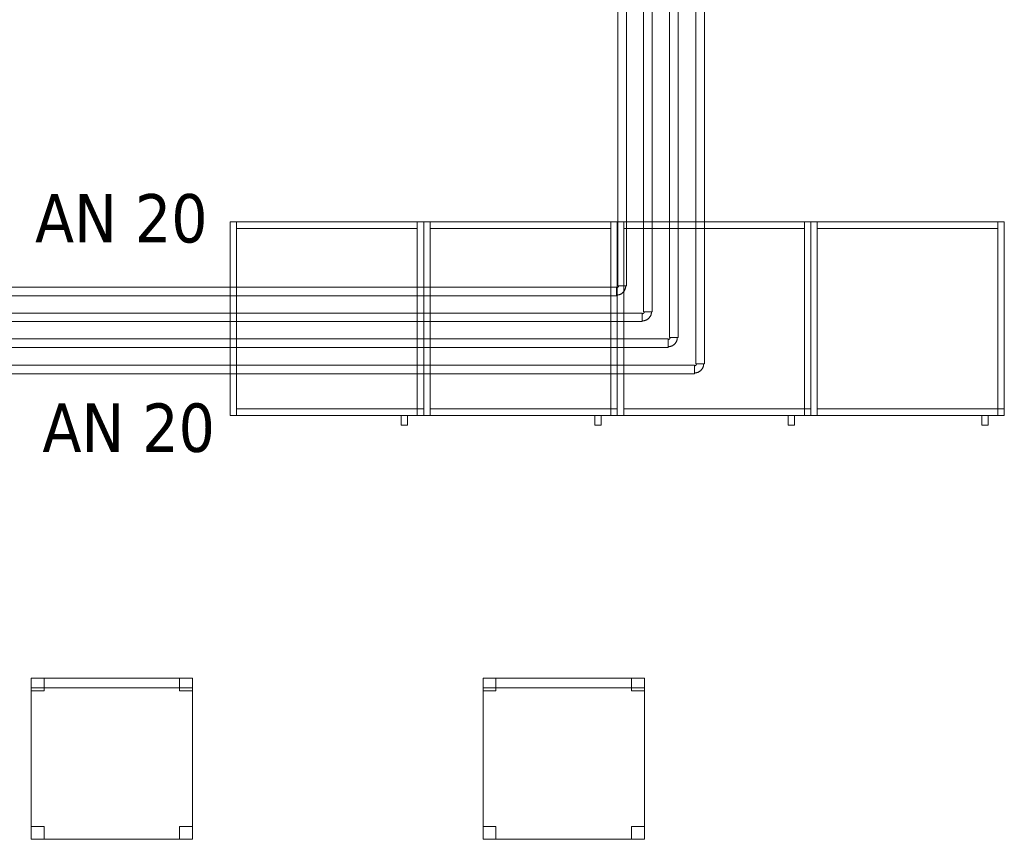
# Model space of a CAD drawing. Header units: metres. Extents: x 397.7 to 427.5, y 12.5 to 28.4.
# Tile 124 of 132: x 417.5 to 420.6, y 20.3 to 22.8. Entities that reach past the tile are written whole.
import ezdxf

# ---------------------------------------------------------------- set-up
doc = ezdxf.new("R2010")
doc.units = ezdxf.units.M
for name, color, linetype, lineweight in [('02_MOBILIARIO', 7, 'Continuous', 18), ('A-DETL-____-MBND', 7, 'Continuous', 18), ('G-____-____-TEXT', 7, 'Continuous', 30), ('Mobiliario', 7, 'Continuous', 18), ('P-PIPE-____-IDEN', 7, 'Continuous', 30), ('P-PIPE-____-OTLN', 7, 'Continuous', 18)]:
    doc.layers.add(name, color=color, linetype=linetype, lineweight=lineweight)
doc.styles.add('Tahoma_4', font='tahoma.ttf', dxfattribs={"height": 0.15})

# ---------------------------------------------------------------- blocks, each defined once
blk = doc.blocks.new('Family - Armai 60x60x60_P4-153862-07_CLI_AIGUA_P4')
at = {"layer": 'A-DETL-____-MBND', "color": 253, "true_color": 0xaaaaaa}
for p, q in [((0, 0.03), (0, 0.63)), ((0, 0.63), (0, 0.03)), ((0, 0.63), (0.6, 0.63)), ((0.6, 0.63), (0, 0.63)), ((0, 0.03), (0, 0.63)), ((0, 0.63), (0, 0.03)), ((0, 0.63), (0.6, 0.63)), ((0.6, 0.63), (0, 0.63)), ((0, 0.03), (0, 0.63)), ((0, 0.63), (0.02, 0.63)), ((0, 0.63), (0.02, 0.63)), ((0, 0.63), (0, 0.03)), ((0.02, 0.61), (0.02, 0.63)), ((0.02, 0.63), (0.02, 0.61)), ((0.02, 0.63), (0.58, 0.63)), ((0.58, 0.63), (0.02, 0.63)), ((0.02, 0.63), (0.02, 0.03)), ((0.02, 0.03), (0.02, 0.63)), ((0.58, 0.63), (0.58, 0.61)), ((0.58, 0.63), (0.58, 0.61)), ((0.58, 0.03), (0.58, 0.63)), ((0.58, 0.63), (0.6, 0.63)), ((0.58, 0.63), (0.6, 0.63)), ((0.58, 0.63), (0.58, 0.03)), ((0.6, 0.63), (0.6, 0.03)), ((0.6, 0.03), (0.6, 0.63)), ((0.6, 0.63), (0.6, 0.03)), ((0.6, 0.03), (0.6, 0.63)), ((0.6, 0.63), (0.6, 0.03)), ((0.6, 0.03), (0.6, 0.63)), ((0.58, 0.61), (0.02, 0.61)), ((0.02, 0.61), (0.58, 0.61)), ((0.02, 0.03), (0.02, 0.05)), ((0.02, 0.05), (0.02, 0.03)), ((0.02, 0.05), (0.58, 0.05)), ((0.58, 0.05), (0.02, 0.05)), ((0.58, 0.05), (0.58, 0.03)), ((0.58, 0.05), (0.58, 0.03)), ((0.58, 0.03), (0.58, 0.05)), ((0.58, 0.05), (0.6, 0.05)), ((0.58, 0.03), (0.58, 0.05)), ((0.6, 0.05), (0.58, 0.05)), ((0.6, 0.05), (0.6, 0.03)), ((0.6, 0.03), (0.6, 0.05)), ((0.6, 0.03), (0, 0.03)), ((0, 0.03), (0.6, 0.03)), ((0.6, 0.03), (0, 0.03)), ((0, 0.03), (0.6, 0.03)), ((0.02, 0.03), (0, 0.03)), ((0, 0.03), (0.02, 0.03)), ((0.58, 0.03), (0.02, 0.03)), ((0.02, 0.03), (0.58, 0.03)), ((0.53, 0), (0.53, 0.03)), ((0.53, 0.03), (0.53, 0)), ((0.53, 0.03), (0.55, 0.03)), ((0.55, 0.03), (0.53, 0.03)), ((0.55, 0), (0.53, 0)), ((0.53, 0), (0.55, 0)), ((0.55, 0.03), (0.55, 0)), ((0.55, 0.03), (0.55, 0)), ((0.6, 0.03), (0.58, 0.03)), ((0.58, 0.03), (0.6, 0.03)), ((0.6, 0.03), (0.58, 0.03)), ((0.58, 0.03), (0.6, 0.03))]:
    blk.add_line(p, q, dxfattribs=at)
blk = doc.blocks.new('Family - Armai 60x60x60_P4-153888-07_CLI_AIGUA_P4')
at = {"layer": '02_MOBILIARIO', "color": 253, "true_color": 0xaaaaaa}
for p, q in [((0, 0.03), (0, 0.63)), ((0, 0.63), (0, 0.03)), ((0, 0.63), (0.6, 0.63)), ((0.6, 0.63), (0, 0.63)), ((0, 0.03), (0, 0.63)), ((0, 0.63), (0.02, 0.63)), ((0.02, 0.63), (0.02, 0.61)), ((0.02, 0.63), (0.58, 0.63)), ((0.02, 0.63), (0.02, 0.03)), ((0.58, 0.63), (0.58, 0.61)), ((0.58, 0.03), (0.58, 0.63)), ((0.58, 0.63), (0.6, 0.63)), ((0.6, 0.63), (0.6, 0.03)), ((0.6, 0.03), (0.6, 0.63)), ((0.6, 0.63), (0.6, 0.03)), ((0.58, 0.61), (0.02, 0.61)), ((0.02, 0.05), (0.02, 0.03)), ((0.02, 0.05), (0.58, 0.05)), ((0.58, 0.03), (0.58, 0.05)), ((0.58, 0.05), (0.6, 0.05)), ((0.58, 0.05), (0.58, 0.03)), ((0.6, 0.03), (0.6, 0.05)), ((0.6, 0.03), (0, 0.03)), ((0, 0.03), (0.6, 0.03)), ((0, 0.03), (0.02, 0.03)), ((0.58, 0.03), (0.02, 0.03)), ((0.6, 0.03), (0.58, 0.03)), ((0.58, 0.03), (0.6, 0.03))]:
    blk.add_line(p, q, dxfattribs=at)
at = {"layer": 'Mobiliario', "color": 253, "true_color": 0xaaaaaa}
for p, q in [((0.02, 0.63), (0, 0.63)), ((0, 0.63), (0, 0.03)), ((0.02, 0.63), (0.02, 0.61)), ((0.58, 0.63), (0.02, 0.63)), ((0.02, 0.03), (0.02, 0.63)), ((0.58, 0.61), (0.58, 0.63)), ((0.6, 0.63), (0.58, 0.63)), ((0.58, 0.63), (0.58, 0.03)), ((0.6, 0.03), (0.6, 0.63)), ((0.02, 0.61), (0.58, 0.61)), ((0.02, 0.05), (0.02, 0.03)), ((0.58, 0.05), (0.02, 0.05)), ((0.6, 0.05), (0.58, 0.05)), ((0.58, 0.05), (0.58, 0.03)), ((0.58, 0.03), (0.58, 0.05)), ((0.6, 0.03), (0.6, 0.05)), ((0, 0.03), (0.02, 0.03)), ((0.02, 0.03), (0.58, 0.03)), ((0.58, 0.03), (0.6, 0.03)), ((0.58, 0.03), (0.6, 0.03))]:
    blk.add_line(p, q, dxfattribs=at)
blk = doc.blocks.new('Family - Armai 60x60x60_P4-154058-07_CLI_AIGUA_P4')
at = {"layer": 'A-DETL-____-MBND', "color": 253, "true_color": 0xaaaaaa}
for p, q in [((0, 0.03), (0, 0.63)), ((0, 0.63), (0, 0.03)), ((0, 0.63), (0.6, 0.63)), ((0.6, 0.63), (0, 0.63)), ((0, 0.03), (0, 0.63)), ((0, 0.63), (0.02, 0.63)), ((0, 0.63), (0.02, 0.63)), ((0, 0.63), (0, 0.03)), ((0, 0.03), (0, 0.63)), ((0, 0.63), (0, 0.03)), ((0, 0.63), (0.6, 0.63)), ((0.6, 0.63), (0, 0.63)), ((0.02, 0.61), (0.02, 0.63)), ((0.02, 0.63), (0.02, 0.61)), ((0.02, 0.63), (0.58, 0.63)), ((0.58, 0.63), (0.02, 0.63)), ((0.02, 0.63), (0.02, 0.03)), ((0.02, 0.03), (0.02, 0.63)), ((0.58, 0.63), (0.58, 0.61)), ((0.58, 0.63), (0.58, 0.61)), ((0.58, 0.03), (0.58, 0.63)), ((0.58, 0.63), (0.6, 0.63)), ((0.58, 0.63), (0.6, 0.63)), ((0.58, 0.63), (0.58, 0.03)), ((0.6, 0.63), (0.6, 0.03)), ((0.6, 0.03), (0.6, 0.63)), ((0.6, 0.63), (0.6, 0.03)), ((0.6, 0.03), (0.6, 0.63)), ((0.6, 0.63), (0.6, 0.03)), ((0.6, 0.03), (0.6, 0.63)), ((0.58, 0.61), (0.02, 0.61)), ((0.02, 0.61), (0.58, 0.61)), ((0.02, 0.03), (0.02, 0.05)), ((0.02, 0.05), (0.02, 0.03)), ((0.02, 0.05), (0.58, 0.05)), ((0.58, 0.05), (0.02, 0.05)), ((0.58, 0.05), (0.58, 0.03)), ((0.58, 0.05), (0.58, 0.03)), ((0.58, 0.03), (0.58, 0.05)), ((0.58, 0.05), (0.6, 0.05)), ((0.58, 0.03), (0.58, 0.05)), ((0.6, 0.05), (0.58, 0.05)), ((0.6, 0.05), (0.6, 0.03)), ((0.6, 0.03), (0.6, 0.05)), ((0.6, 0.03), (0, 0.03)), ((0, 0.03), (0.6, 0.03)), ((0.02, 0.03), (0, 0.03)), ((0, 0.03), (0.02, 0.03)), ((0.6, 0.03), (0, 0.03)), ((0, 0.03), (0.6, 0.03)), ((0.58, 0.03), (0.02, 0.03)), ((0.02, 0.03), (0.58, 0.03)), ((0.53, 0), (0.53, 0.03)), ((0.53, 0.03), (0.53, 0)), ((0.53, 0.03), (0.55, 0.03)), ((0.55, 0.03), (0.53, 0.03)), ((0.55, 0), (0.53, 0)), ((0.53, 0), (0.55, 0)), ((0.55, 0.03), (0.55, 0)), ((0.55, 0.03), (0.55, 0)), ((0.6, 0.03), (0.58, 0.03)), ((0.58, 0.03), (0.6, 0.03)), ((0.6, 0.03), (0.58, 0.03)), ((0.58, 0.03), (0.6, 0.03))]:
    blk.add_line(p, q, dxfattribs=at)
blk = doc.blocks.new('Family - Armai 60x60x60_P4-154083-07_CLI_AIGUA_P4')
at = {"layer": 'A-DETL-____-MBND', "color": 253, "true_color": 0xaaaaaa}
for p, q in [((0, 0.03), (0, 0.63)), ((0, 0.63), (0, 0.03)), ((0, 0.63), (0.6, 0.63)), ((0.6, 0.63), (0, 0.63)), ((0, 0.03), (0, 0.63)), ((0, 0.63), (0.02, 0.63)), ((0, 0.63), (0.02, 0.63)), ((0, 0.63), (0, 0.03)), ((0, 0.03), (0, 0.63)), ((0, 0.63), (0, 0.03)), ((0, 0.63), (0.6, 0.63)), ((0.6, 0.63), (0, 0.63)), ((0.02, 0.61), (0.02, 0.63)), ((0.02, 0.63), (0.02, 0.61)), ((0.02, 0.63), (0.58, 0.63)), ((0.58, 0.63), (0.02, 0.63)), ((0.02, 0.63), (0.02, 0.03)), ((0.02, 0.03), (0.02, 0.63)), ((0.58, 0.63), (0.58, 0.61)), ((0.58, 0.63), (0.58, 0.61)), ((0.58, 0.03), (0.58, 0.63)), ((0.58, 0.63), (0.6, 0.63)), ((0.58, 0.63), (0.6, 0.63)), ((0.58, 0.63), (0.58, 0.03)), ((0.6, 0.63), (0.6, 0.03)), ((0.6, 0.03), (0.6, 0.63)), ((0.6, 0.63), (0.6, 0.03)), ((0.6, 0.03), (0.6, 0.63)), ((0.6, 0.63), (0.6, 0.03)), ((0.6, 0.03), (0.6, 0.63)), ((0.58, 0.61), (0.02, 0.61)), ((0.02, 0.61), (0.58, 0.61)), ((0.02, 0.03), (0.02, 0.05)), ((0.02, 0.05), (0.02, 0.03)), ((0.02, 0.05), (0.58, 0.05)), ((0.58, 0.05), (0.02, 0.05)), ((0.58, 0.05), (0.58, 0.03)), ((0.58, 0.05), (0.58, 0.03)), ((0.58, 0.03), (0.58, 0.05)), ((0.58, 0.05), (0.6, 0.05)), ((0.58, 0.03), (0.58, 0.05)), ((0.6, 0.05), (0.58, 0.05)), ((0.6, 0.05), (0.6, 0.03)), ((0.6, 0.03), (0.6, 0.05)), ((0.6, 0.03), (0, 0.03)), ((0, 0.03), (0.6, 0.03)), ((0.02, 0.03), (0, 0.03)), ((0, 0.03), (0.02, 0.03)), ((0.6, 0.03), (0, 0.03)), ((0, 0.03), (0.6, 0.03)), ((0.58, 0.03), (0.02, 0.03)), ((0.02, 0.03), (0.58, 0.03)), ((0.53, 0), (0.53, 0.03)), ((0.53, 0.03), (0.53, 0)), ((0.53, 0.03), (0.55, 0.03)), ((0.55, 0.03), (0.53, 0.03)), ((0.55, 0), (0.53, 0)), ((0.53, 0), (0.55, 0)), ((0.55, 0.03), (0.55, 0)), ((0.55, 0.03), (0.55, 0)), ((0.6, 0.03), (0.58, 0.03)), ((0.58, 0.03), (0.6, 0.03)), ((0.6, 0.03), (0.58, 0.03)), ((0.58, 0.03), (0.6, 0.03))]:
    blk.add_line(p, q, dxfattribs=at)
blk = doc.blocks.new('Family - Armai 60x60x60_P4-154100-07_CLI_AIGUA_P4')
at = {"layer": 'A-DETL-____-MBND', "color": 253, "true_color": 0xaaaaaa}
for p, q in [((0, 0.03), (0, 0.63)), ((0, 0.63), (0, 0.03)), ((0, 0.63), (0.6, 0.63)), ((0.6, 0.63), (0, 0.63)), ((0, 0.03), (0, 0.63)), ((0, 0.63), (0.02, 0.63)), ((0, 0.63), (0.02, 0.63)), ((0, 0.63), (0, 0.03)), ((0, 0.03), (0, 0.63)), ((0, 0.63), (0, 0.03)), ((0, 0.63), (0.6, 0.63)), ((0.6, 0.63), (0, 0.63)), ((0.02, 0.63), (0.02, 0.03)), ((0.02, 0.03), (0.02, 0.63)), ((0.02, 0.61), (0.02, 0.63)), ((0.02, 0.63), (0.02, 0.61)), ((0.02, 0.63), (0.58, 0.63)), ((0.58, 0.63), (0.02, 0.63)), ((0.58, 0.03), (0.58, 0.63)), ((0.58, 0.63), (0.6, 0.63)), ((0.58, 0.63), (0.6, 0.63)), ((0.58, 0.63), (0.58, 0.03)), ((0.58, 0.63), (0.58, 0.61)), ((0.58, 0.63), (0.58, 0.61)), ((0.6, 0.63), (0.6, 0.03)), ((0.6, 0.03), (0.6, 0.63)), ((0.6, 0.63), (0.6, 0.03)), ((0.6, 0.03), (0.6, 0.63)), ((0.6, 0.63), (0.6, 0.03)), ((0.6, 0.03), (0.6, 0.63)), ((0.58, 0.61), (0.02, 0.61)), ((0.02, 0.61), (0.58, 0.61)), ((0.02, 0.03), (0.02, 0.05)), ((0.02, 0.05), (0.02, 0.03)), ((0.02, 0.05), (0.58, 0.05)), ((0.58, 0.05), (0.02, 0.05)), ((0.58, 0.05), (0.58, 0.03)), ((0.58, 0.05), (0.58, 0.03)), ((0.58, 0.03), (0.58, 0.05)), ((0.58, 0.05), (0.6, 0.05)), ((0.58, 0.03), (0.58, 0.05)), ((0.6, 0.05), (0.58, 0.05)), ((0.6, 0.05), (0.6, 0.03)), ((0.6, 0.03), (0.6, 0.05)), ((0.6, 0.03), (0, 0.03)), ((0, 0.03), (0.6, 0.03)), ((0.02, 0.03), (0, 0.03)), ((0, 0.03), (0.02, 0.03)), ((0.6, 0.03), (0, 0.03)), ((0, 0.03), (0.6, 0.03)), ((0.58, 0.03), (0.02, 0.03)), ((0.02, 0.03), (0.58, 0.03)), ((0.53, 0), (0.53, 0.03)), ((0.53, 0.03), (0.53, 0)), ((0.53, 0.03), (0.55, 0.03)), ((0.55, 0.03), (0.53, 0.03)), ((0.55, 0), (0.53, 0)), ((0.53, 0), (0.55, 0)), ((0.55, 0.03), (0.55, 0)), ((0.55, 0.03), (0.55, 0)), ((0.6, 0.03), (0.58, 0.03)), ((0.58, 0.03), (0.6, 0.03)), ((0.6, 0.03), (0.58, 0.03)), ((0.58, 0.03), (0.6, 0.03))]:
    blk.add_line(p, q, dxfattribs=at)
blk = doc.blocks.new('Family - Armai 60x60x60_P4-154150-07_CLI_AIGUA_P4')
at = {"layer": 'A-DETL-____-MBND', "color": 253, "true_color": 0xaaaaaa}
for p, q in [((0, 0.03), (0, 0.63)), ((0, 0.63), (0, 0.03)), ((0, 0.63), (0.6, 0.63)), ((0.6, 0.63), (0, 0.63)), ((0, 0.03), (0, 0.63)), ((0, 0.63), (0, 0.03)), ((0, 0.63), (0.6, 0.63)), ((0.6, 0.63), (0, 0.63)), ((0, 0.03), (0, 0.63)), ((0, 0.63), (0.02, 0.63)), ((0, 0.63), (0.02, 0.63)), ((0, 0.63), (0, 0.03)), ((0.02, 0.63), (0.02, 0.03)), ((0.02, 0.03), (0.02, 0.63)), ((0.02, 0.61), (0.02, 0.63)), ((0.02, 0.63), (0.02, 0.61)), ((0.02, 0.63), (0.58, 0.63)), ((0.58, 0.63), (0.02, 0.63)), ((0.58, 0.03), (0.58, 0.63)), ((0.58, 0.63), (0.6, 0.63)), ((0.58, 0.63), (0.6, 0.63)), ((0.58, 0.63), (0.58, 0.03)), ((0.58, 0.63), (0.58, 0.61)), ((0.58, 0.63), (0.58, 0.61)), ((0.6, 0.63), (0.6, 0.03)), ((0.6, 0.03), (0.6, 0.63)), ((0.6, 0.63), (0.6, 0.03)), ((0.6, 0.03), (0.6, 0.63)), ((0.6, 0.63), (0.6, 0.03)), ((0.6, 0.03), (0.6, 0.63)), ((0.58, 0.61), (0.02, 0.61)), ((0.02, 0.61), (0.58, 0.61)), ((0.02, 0.03), (0.02, 0.05)), ((0.02, 0.05), (0.02, 0.03)), ((0.02, 0.05), (0.58, 0.05)), ((0.58, 0.05), (0.02, 0.05)), ((0.58, 0.05), (0.58, 0.03)), ((0.58, 0.05), (0.58, 0.03)), ((0.58, 0.03), (0.58, 0.05)), ((0.58, 0.05), (0.6, 0.05)), ((0.58, 0.03), (0.58, 0.05)), ((0.6, 0.05), (0.58, 0.05)), ((0.6, 0.05), (0.6, 0.03)), ((0.6, 0.03), (0.6, 0.05)), ((0.6, 0.03), (0, 0.03)), ((0, 0.03), (0.6, 0.03)), ((0.6, 0.03), (0, 0.03)), ((0, 0.03), (0.6, 0.03)), ((0.02, 0.03), (0, 0.03)), ((0, 0.03), (0.02, 0.03)), ((0.58, 0.03), (0.02, 0.03)), ((0.02, 0.03), (0.58, 0.03)), ((0.53, 0), (0.53, 0.03)), ((0.53, 0.03), (0.53, 0)), ((0.53, 0.03), (0.55, 0.03)), ((0.55, 0.03), (0.53, 0.03)), ((0.55, 0), (0.53, 0)), ((0.53, 0), (0.55, 0)), ((0.55, 0.03), (0.55, 0)), ((0.55, 0.03), (0.55, 0)), ((0.6, 0.03), (0.58, 0.03)), ((0.58, 0.03), (0.6, 0.03)), ((0.6, 0.03), (0.58, 0.03)), ((0.58, 0.03), (0.6, 0.03))]:
    blk.add_line(p, q, dxfattribs=at)
blk = doc.blocks.new('Family - Armai 60x60x60_P4-154156-07_CLI_AIGUA_P4')
at = {"layer": 'A-DETL-____-MBND', "color": 253, "true_color": 0xaaaaaa}
for p, q in [((0, 0.03), (0, 0.63)), ((0, 0.63), (0, 0.03)), ((0, 0.63), (0.6, 0.63)), ((0.6, 0.63), (0, 0.63)), ((0, 0.03), (0, 0.63)), ((0, 0.63), (0.02, 0.63)), ((0, 0.63), (0.02, 0.63)), ((0, 0.63), (0, 0.03)), ((0, 0.03), (0, 0.63)), ((0, 0.63), (0, 0.03)), ((0, 0.63), (0.6, 0.63)), ((0.6, 0.63), (0, 0.63)), ((0.02, 0.61), (0.02, 0.63)), ((0.02, 0.63), (0.02, 0.61)), ((0.02, 0.63), (0.58, 0.63)), ((0.58, 0.63), (0.02, 0.63)), ((0.02, 0.63), (0.02, 0.03)), ((0.02, 0.03), (0.02, 0.63)), ((0.58, 0.03), (0.58, 0.63)), ((0.58, 0.63), (0.6, 0.63)), ((0.58, 0.63), (0.6, 0.63)), ((0.58, 0.63), (0.58, 0.03)), ((0.58, 0.63), (0.58, 0.61)), ((0.58, 0.63), (0.58, 0.61)), ((0.6, 0.63), (0.6, 0.03)), ((0.6, 0.03), (0.6, 0.63)), ((0.6, 0.63), (0.6, 0.03)), ((0.6, 0.03), (0.6, 0.63)), ((0.6, 0.63), (0.6, 0.03)), ((0.6, 0.03), (0.6, 0.63)), ((0.58, 0.61), (0.02, 0.61)), ((0.02, 0.61), (0.58, 0.61)), ((0.02, 0.03), (0.02, 0.05)), ((0.02, 0.05), (0.02, 0.03)), ((0.02, 0.05), (0.58, 0.05)), ((0.58, 0.05), (0.02, 0.05)), ((0.58, 0.05), (0.58, 0.03)), ((0.58, 0.05), (0.58, 0.03)), ((0.58, 0.03), (0.58, 0.05)), ((0.58, 0.05), (0.6, 0.05)), ((0.58, 0.03), (0.58, 0.05)), ((0.6, 0.05), (0.58, 0.05)), ((0.6, 0.05), (0.6, 0.03)), ((0.6, 0.03), (0.6, 0.05)), ((0.6, 0.03), (0, 0.03)), ((0, 0.03), (0.6, 0.03)), ((0.02, 0.03), (0, 0.03)), ((0, 0.03), (0.02, 0.03)), ((0.6, 0.03), (0, 0.03)), ((0, 0.03), (0.6, 0.03)), ((0.58, 0.03), (0.02, 0.03)), ((0.02, 0.03), (0.58, 0.03)), ((0.53, 0), (0.53, 0.03)), ((0.53, 0.03), (0.53, 0)), ((0.53, 0.03), (0.55, 0.03)), ((0.55, 0.03), (0.53, 0.03)), ((0.55, 0), (0.53, 0)), ((0.53, 0), (0.55, 0)), ((0.55, 0.03), (0.55, 0)), ((0.55, 0.03), (0.55, 0)), ((0.6, 0.03), (0.58, 0.03)), ((0.58, 0.03), (0.6, 0.03)), ((0.6, 0.03), (0.58, 0.03)), ((0.58, 0.03), (0.6, 0.03))]:
    blk.add_line(p, q, dxfattribs=at)
blk = doc.blocks.new('Family - Armai 60x60x60_P4-154184-07_CLI_AIGUA_P4')
at = {"layer": '02_MOBILIARIO', "color": 253, "true_color": 0xaaaaaa}
for p, q in [((0, 0.03), (0, 0.63)), ((0, 0.63), (0.02, 0.63)), ((0, 0.03), (0, 0.63)), ((0, 0.63), (0, 0.03)), ((0, 0.63), (0.6, 0.63)), ((0.6, 0.63), (0, 0.63)), ((0.02, 0.63), (0.02, 0.61)), ((0.02, 0.63), (0.58, 0.63)), ((0.02, 0.63), (0.02, 0.03)), ((0.58, 0.63), (0.58, 0.61)), ((0.58, 0.03), (0.58, 0.63)), ((0.58, 0.63), (0.6, 0.63)), ((0.6, 0.63), (0.6, 0.03)), ((0.6, 0.63), (0.6, 0.03)), ((0.6, 0.03), (0.6, 0.63)), ((0.58, 0.61), (0.02, 0.61)), ((0.02, 0.05), (0.02, 0.03)), ((0.02, 0.05), (0.58, 0.05)), ((0.58, 0.03), (0.58, 0.05)), ((0.58, 0.05), (0.6, 0.05)), ((0.58, 0.05), (0.58, 0.03)), ((0.6, 0.03), (0.6, 0.05)), ((0, 0.03), (0.02, 0.03)), ((0.6, 0.03), (0, 0.03)), ((0, 0.03), (0.6, 0.03)), ((0.58, 0.03), (0.02, 0.03)), ((0.58, 0.03), (0.6, 0.03)), ((0.6, 0.03), (0.58, 0.03))]:
    blk.add_line(p, q, dxfattribs=at)
at = {"layer": 'Mobiliario', "color": 253, "true_color": 0xaaaaaa}
for p, q in [((0.02, 0.63), (0, 0.63)), ((0, 0.63), (0, 0.03)), ((0.02, 0.63), (0.02, 0.61)), ((0.58, 0.63), (0.02, 0.63)), ((0.02, 0.03), (0.02, 0.63)), ((0.58, 0.61), (0.58, 0.63)), ((0.6, 0.63), (0.58, 0.63)), ((0.58, 0.63), (0.58, 0.03)), ((0.6, 0.03), (0.6, 0.63)), ((0.02, 0.61), (0.58, 0.61)), ((0.02, 0.05), (0.02, 0.03)), ((0.58, 0.05), (0.02, 0.05)), ((0.6, 0.05), (0.58, 0.05)), ((0.58, 0.05), (0.58, 0.03)), ((0.58, 0.03), (0.58, 0.05)), ((0.6, 0.03), (0.6, 0.05)), ((0, 0.03), (0.02, 0.03)), ((0.02, 0.03), (0.58, 0.03)), ((0.58, 0.03), (0.6, 0.03)), ((0.58, 0.03), (0.6, 0.03))]:
    blk.add_line(p, q, dxfattribs=at)
blk = doc.blocks.new('Family - Armai 60x60x60_P4-154274-07_CLI_AIGUA_P4')
at = {"layer": 'A-DETL-____-MBND', "color": 253, "true_color": 0xaaaaaa}
for p, q in [((0, 0.03), (0, 0.63)), ((0, 0.63), (0, 0.03)), ((0, 0.63), (0.6, 0.63)), ((0.6, 0.63), (0, 0.63)), ((0, 0.03), (0, 0.63)), ((0, 0.63), (0.02, 0.63)), ((0, 0.63), (0.02, 0.63)), ((0, 0.63), (0, 0.03)), ((0, 0.03), (0, 0.63)), ((0, 0.63), (0, 0.03)), ((0, 0.63), (0.6, 0.63)), ((0.6, 0.63), (0, 0.63)), ((0.02, 0.61), (0.02, 0.63)), ((0.02, 0.63), (0.02, 0.61)), ((0.02, 0.63), (0.58, 0.63)), ((0.58, 0.63), (0.02, 0.63)), ((0.02, 0.63), (0.02, 0.03)), ((0.02, 0.03), (0.02, 0.63)), ((0.58, 0.03), (0.58, 0.63)), ((0.58, 0.63), (0.6, 0.63)), ((0.58, 0.63), (0.6, 0.63)), ((0.58, 0.63), (0.58, 0.03)), ((0.58, 0.63), (0.58, 0.61)), ((0.58, 0.63), (0.58, 0.61)), ((0.6, 0.63), (0.6, 0.03)), ((0.6, 0.03), (0.6, 0.63)), ((0.6, 0.63), (0.6, 0.03)), ((0.6, 0.03), (0.6, 0.63)), ((0.6, 0.63), (0.6, 0.03)), ((0.6, 0.03), (0.6, 0.63)), ((0.58, 0.61), (0.02, 0.61)), ((0.02, 0.61), (0.58, 0.61)), ((0.02, 0.03), (0.02, 0.05)), ((0.02, 0.05), (0.02, 0.03)), ((0.02, 0.05), (0.58, 0.05)), ((0.58, 0.05), (0.02, 0.05)), ((0.58, 0.05), (0.58, 0.03)), ((0.58, 0.05), (0.58, 0.03)), ((0.58, 0.03), (0.58, 0.05)), ((0.58, 0.05), (0.6, 0.05)), ((0.58, 0.03), (0.58, 0.05)), ((0.6, 0.05), (0.58, 0.05)), ((0.6, 0.05), (0.6, 0.03)), ((0.6, 0.03), (0.6, 0.05)), ((0.6, 0.03), (0, 0.03)), ((0, 0.03), (0.6, 0.03)), ((0.02, 0.03), (0, 0.03)), ((0, 0.03), (0.02, 0.03)), ((0.6, 0.03), (0, 0.03)), ((0, 0.03), (0.6, 0.03)), ((0.58, 0.03), (0.02, 0.03)), ((0.02, 0.03), (0.58, 0.03)), ((0.53, 0), (0.53, 0.03)), ((0.53, 0.03), (0.53, 0)), ((0.53, 0.03), (0.55, 0.03)), ((0.55, 0.03), (0.53, 0.03)), ((0.55, 0), (0.53, 0)), ((0.53, 0), (0.55, 0)), ((0.55, 0.03), (0.55, 0)), ((0.55, 0.03), (0.55, 0)), ((0.6, 0.03), (0.58, 0.03)), ((0.58, 0.03), (0.6, 0.03)), ((0.6, 0.03), (0.58, 0.03)), ((0.58, 0.03), (0.6, 0.03))]:
    blk.add_line(p, q, dxfattribs=at)
blk = doc.blocks.new('Family - Armai 60x60x60_P4-154424-07_CLI_AIGUA_P4')
at = {"layer": '02_MOBILIARIO', "color": 253, "true_color": 0xaaaaaa}
for p, q in [((0, 0.03), (0, 0.63)), ((0, 0.63), (0, 0.03)), ((0, 0.63), (0.6, 0.63)), ((0.6, 0.63), (0, 0.63)), ((0, 0.03), (0, 0.63)), ((0, 0.63), (0.02, 0.63)), ((0.02, 0.63), (0.02, 0.61)), ((0.02, 0.63), (0.58, 0.63)), ((0.02, 0.63), (0.02, 0.03)), ((0.58, 0.03), (0.58, 0.63)), ((0.58, 0.63), (0.6, 0.63)), ((0.58, 0.63), (0.58, 0.61)), ((0.6, 0.63), (0.6, 0.03)), ((0.6, 0.63), (0.6, 0.03)), ((0.6, 0.03), (0.6, 0.63)), ((0.58, 0.61), (0.02, 0.61)), ((0.02, 0.05), (0.02, 0.03)), ((0.02, 0.05), (0.58, 0.05)), ((0.58, 0.05), (0.58, 0.03)), ((0.58, 0.03), (0.58, 0.05)), ((0.58, 0.05), (0.6, 0.05)), ((0.6, 0.03), (0.6, 0.05)), ((0.6, 0.03), (0, 0.03)), ((0, 0.03), (0.6, 0.03)), ((0, 0.03), (0.02, 0.03)), ((0.58, 0.03), (0.02, 0.03)), ((0.58, 0.03), (0.6, 0.03)), ((0.6, 0.03), (0.58, 0.03))]:
    blk.add_line(p, q, dxfattribs=at)
at = {"layer": 'Mobiliario', "color": 253, "true_color": 0xaaaaaa}
for p, q in [((0.02, 0.63), (0, 0.63)), ((0, 0.63), (0, 0.03)), ((0.02, 0.63), (0.02, 0.61)), ((0.58, 0.63), (0.02, 0.63)), ((0.02, 0.03), (0.02, 0.63)), ((0.6, 0.63), (0.58, 0.63)), ((0.58, 0.63), (0.58, 0.03)), ((0.58, 0.61), (0.58, 0.63)), ((0.6, 0.03), (0.6, 0.63)), ((0.02, 0.61), (0.58, 0.61)), ((0.02, 0.05), (0.02, 0.03)), ((0.58, 0.05), (0.02, 0.05)), ((0.58, 0.03), (0.58, 0.05)), ((0.6, 0.05), (0.58, 0.05)), ((0.58, 0.05), (0.58, 0.03)), ((0.6, 0.03), (0.6, 0.05)), ((0, 0.03), (0.02, 0.03)), ((0.02, 0.03), (0.58, 0.03)), ((0.58, 0.03), (0.6, 0.03)), ((0.58, 0.03), (0.6, 0.03))]:
    blk.add_line(p, q, dxfattribs=at)
blk = doc.blocks.new('Family - Cadira d_Oficina_P4-154453-07_CLI_AIGUA_P4')
at = {"layer": 'A-DETL-____-MBND', "color": 253, "true_color": 0xaaaaaa}
for p, q in [((0, 0), (0, 0.5)), ((0, 0.5), (0.5, 0.5)), ((0.5, 0.5), (0, 0.5)), ((0, 0.5), (0, 0)), ((0, 0.46), (0, 0.5)), ((0, 0.5), (0.04, 0.5)), ((0.04, 0.5), (0, 0.5)), ((0, 0.5), (0, 0.46)), ((0, 0.47), (0, 0.5)), ((0, 0.5), (0.5, 0.5)), ((0.5, 0.5), (0, 0.5)), ((0, 0.5), (0, 0.47)), ((0.04, 0.5), (0.04, 0.46)), ((0.04, 0.46), (0.04, 0.5)), ((0.46, 0.46), (0.46, 0.5)), ((0.46, 0.5), (0.5, 0.5)), ((0.5, 0.5), (0.46, 0.5)), ((0.46, 0.5), (0.46, 0.46)), ((0.5, 0.5), (0.5, 0.46)), ((0.5, 0.46), (0.5, 0.5)), ((0.5, 0.5), (0.5, 0)), ((0.5, 0), (0.5, 0.5)), ((0.5, 0.5), (0.5, 0.47)), ((0.5, 0.47), (0.5, 0.5)), ((0.5, 0.47), (0, 0.47)), ((0, 0.47), (0.5, 0.47)), ((0.04, 0.46), (0, 0.46)), ((0, 0.46), (0.04, 0.46)), ((0.5, 0.46), (0.46, 0.46)), ((0.46, 0.46), (0.5, 0.46)), ((0, 0), (0, 0.04)), ((0, 0.04), (0.04, 0.04)), ((0.04, 0.04), (0, 0.04)), ((0, 0.04), (0, 0)), ((0.04, 0.04), (0.04, 0)), ((0.04, 0), (0.04, 0.04)), ((0.46, 0), (0.46, 0.04)), ((0.46, 0.04), (0.5, 0.04)), ((0.5, 0.04), (0.46, 0.04)), ((0.46, 0.04), (0.46, 0)), ((0.5, 0.04), (0.5, 0)), ((0.5, 0), (0.5, 0.04)), ((0.5, 0), (0, 0)), ((0, 0), (0.5, 0)), ((0.04, 0), (0, 0)), ((0, 0), (0.04, 0)), ((0.5, 0), (0.46, 0)), ((0.46, 0), (0.5, 0))]:
    blk.add_line(p, q, dxfattribs=at)
blk = doc.blocks.new('Family - Armai 60x60x60_P4-154488-07_CLI_AIGUA_P4')
at = {"layer": '02_MOBILIARIO', "color": 253, "true_color": 0xaaaaaa}
for p, q in [((0, 0.03), (0, 0.63)), ((0, 0.63), (0, 0.03)), ((0, 0.63), (0.6, 0.63)), ((0.6, 0.63), (0, 0.63)), ((0, 0.03), (0, 0.63)), ((0, 0.63), (0.02, 0.63)), ((0.02, 0.63), (0.02, 0.61)), ((0.02, 0.63), (0.58, 0.63)), ((0.02, 0.63), (0.02, 0.03)), ((0.58, 0.03), (0.58, 0.63)), ((0.58, 0.63), (0.6, 0.63)), ((0.58, 0.63), (0.58, 0.61)), ((0.6, 0.63), (0.6, 0.03)), ((0.6, 0.63), (0.6, 0.03)), ((0.6, 0.03), (0.6, 0.63)), ((0.58, 0.61), (0.02, 0.61)), ((0.02, 0.05), (0.02, 0.03)), ((0.02, 0.05), (0.58, 0.05)), ((0.58, 0.05), (0.58, 0.03)), ((0.58, 0.03), (0.58, 0.05)), ((0.58, 0.05), (0.6, 0.05)), ((0.6, 0.03), (0.6, 0.05)), ((0.6, 0.03), (0, 0.03)), ((0, 0.03), (0.6, 0.03)), ((0, 0.03), (0.02, 0.03)), ((0.58, 0.03), (0.02, 0.03)), ((0.58, 0.03), (0.6, 0.03)), ((0.6, 0.03), (0.58, 0.03))]:
    blk.add_line(p, q, dxfattribs=at)
at = {"layer": 'Mobiliario', "color": 253, "true_color": 0xaaaaaa}
for p, q in [((0.02, 0.63), (0, 0.63)), ((0, 0.63), (0, 0.03)), ((0.02, 0.63), (0.02, 0.61)), ((0.58, 0.63), (0.02, 0.63)), ((0.02, 0.03), (0.02, 0.63)), ((0.6, 0.63), (0.58, 0.63)), ((0.58, 0.63), (0.58, 0.03)), ((0.58, 0.61), (0.58, 0.63)), ((0.6, 0.03), (0.6, 0.63)), ((0.02, 0.61), (0.58, 0.61)), ((0.02, 0.05), (0.02, 0.03)), ((0.58, 0.05), (0.02, 0.05)), ((0.58, 0.03), (0.58, 0.05)), ((0.6, 0.05), (0.58, 0.05)), ((0.58, 0.05), (0.58, 0.03)), ((0.6, 0.03), (0.6, 0.05)), ((0, 0.03), (0.02, 0.03)), ((0.02, 0.03), (0.58, 0.03)), ((0.58, 0.03), (0.6, 0.03)), ((0.58, 0.03), (0.6, 0.03))]:
    blk.add_line(p, q, dxfattribs=at)
blk = doc.blocks.new('Family - Cadira d_Oficina_P4-154494-07_CLI_AIGUA_P4')
at = {"layer": 'A-DETL-____-MBND', "color": 253, "true_color": 0xaaaaaa}
for p, q in [((0, 0.46), (0, 0.5)), ((0, 0.5), (0.04, 0.5)), ((0.04, 0.5), (0, 0.5)), ((0, 0.5), (0, 0.46)), ((0, 0.47), (0, 0.5)), ((0, 0.5), (0.5, 0.5)), ((0.5, 0.5), (0, 0.5)), ((0, 0.5), (0, 0.47)), ((0, 0), (0, 0.5)), ((0, 0.5), (0.5, 0.5)), ((0.5, 0.5), (0, 0.5)), ((0, 0.5), (0, 0)), ((0.04, 0.5), (0.04, 0.46)), ((0.04, 0.46), (0.04, 0.5)), ((0.46, 0.46), (0.46, 0.5)), ((0.46, 0.5), (0.5, 0.5)), ((0.5, 0.5), (0.46, 0.5)), ((0.46, 0.5), (0.46, 0.46)), ((0.5, 0.5), (0.5, 0.47)), ((0.5, 0.47), (0.5, 0.5)), ((0.5, 0.5), (0.5, 0)), ((0.5, 0), (0.5, 0.5)), ((0.5, 0.5), (0.5, 0.46)), ((0.5, 0.46), (0.5, 0.5)), ((0.5, 0.47), (0, 0.47)), ((0, 0.47), (0.5, 0.47)), ((0.04, 0.46), (0, 0.46)), ((0, 0.46), (0.04, 0.46)), ((0.5, 0.46), (0.46, 0.46)), ((0.46, 0.46), (0.5, 0.46)), ((0, 0), (0, 0.04)), ((0, 0.04), (0.04, 0.04)), ((0.04, 0.04), (0, 0.04)), ((0, 0.04), (0, 0)), ((0.04, 0.04), (0.04, 0)), ((0.04, 0), (0.04, 0.04)), ((0.46, 0), (0.46, 0.04)), ((0.46, 0.04), (0.5, 0.04)), ((0.5, 0.04), (0.46, 0.04)), ((0.46, 0.04), (0.46, 0)), ((0.5, 0.04), (0.5, 0)), ((0.5, 0), (0.5, 0.04)), ((0.04, 0), (0, 0)), ((0, 0), (0.04, 0)), ((0.5, 0), (0, 0)), ((0, 0), (0.5, 0)), ((0.5, 0), (0.46, 0)), ((0.46, 0), (0.5, 0))]:
    blk.add_line(p, q, dxfattribs=at)
blk = doc.blocks.new('Family - Armai 60x60x60_P4-154529-07_CLI_AIGUA_P4')
at = {"layer": 'A-DETL-____-MBND', "color": 253, "true_color": 0xaaaaaa}
for p, q in [((0, 0.03), (0, 0.63)), ((0, 0.63), (0, 0.03)), ((0, 0.63), (0.6, 0.63)), ((0.6, 0.63), (0, 0.63)), ((0, 0.03), (0, 0.63)), ((0, 0.63), (0, 0.03)), ((0, 0.63), (0.6, 0.63)), ((0.6, 0.63), (0, 0.63)), ((0, 0.03), (0, 0.63)), ((0, 0.63), (0.02, 0.63)), ((0, 0.63), (0.02, 0.63)), ((0, 0.63), (0, 0.03)), ((0.02, 0.61), (0.02, 0.63)), ((0.02, 0.63), (0.02, 0.61)), ((0.02, 0.63), (0.58, 0.63)), ((0.58, 0.63), (0.02, 0.63)), ((0.02, 0.63), (0.02, 0.03)), ((0.02, 0.03), (0.02, 0.63)), ((0.58, 0.63), (0.58, 0.61)), ((0.58, 0.63), (0.58, 0.61)), ((0.58, 0.03), (0.58, 0.63)), ((0.58, 0.63), (0.6, 0.63)), ((0.58, 0.63), (0.6, 0.63)), ((0.58, 0.63), (0.58, 0.03)), ((0.6, 0.63), (0.6, 0.03)), ((0.6, 0.03), (0.6, 0.63)), ((0.6, 0.63), (0.6, 0.03)), ((0.6, 0.03), (0.6, 0.63)), ((0.6, 0.63), (0.6, 0.03)), ((0.6, 0.03), (0.6, 0.63)), ((0.58, 0.61), (0.02, 0.61)), ((0.02, 0.61), (0.58, 0.61)), ((0.02, 0.03), (0.02, 0.05)), ((0.02, 0.05), (0.02, 0.03)), ((0.02, 0.05), (0.58, 0.05)), ((0.58, 0.05), (0.02, 0.05)), ((0.58, 0.05), (0.58, 0.03)), ((0.58, 0.05), (0.58, 0.03)), ((0.58, 0.03), (0.58, 0.05)), ((0.58, 0.05), (0.6, 0.05)), ((0.58, 0.03), (0.58, 0.05)), ((0.6, 0.05), (0.58, 0.05)), ((0.6, 0.05), (0.6, 0.03)), ((0.6, 0.03), (0.6, 0.05)), ((0.6, 0.03), (0, 0.03)), ((0, 0.03), (0.6, 0.03)), ((0.6, 0.03), (0, 0.03)), ((0, 0.03), (0.6, 0.03)), ((0.02, 0.03), (0, 0.03)), ((0, 0.03), (0.02, 0.03)), ((0.58, 0.03), (0.02, 0.03)), ((0.02, 0.03), (0.58, 0.03)), ((0.53, 0), (0.53, 0.03)), ((0.53, 0.03), (0.53, 0)), ((0.53, 0.03), (0.55, 0.03)), ((0.55, 0.03), (0.53, 0.03)), ((0.55, 0), (0.53, 0)), ((0.53, 0), (0.55, 0)), ((0.55, 0.03), (0.55, 0)), ((0.55, 0.03), (0.55, 0)), ((0.6, 0.03), (0.58, 0.03)), ((0.58, 0.03), (0.6, 0.03)), ((0.6, 0.03), (0.58, 0.03)), ((0.58, 0.03), (0.6, 0.03))]:
    blk.add_line(p, q, dxfattribs=at)
blk = doc.blocks.new('LONDR55-XX_ZZ-ARQ-CAA-M3D-Londres55_ifc-1-07_CLI_AIGUA_P4')
at = {"layer": '02_MOBILIARIO', "color": 253, "lineweight": 18, "true_color": 0xaaaaaa}
for name, p in [('Family - Armai 60x60x60_P4-154058-07_CLI_AIGUA_P4', (418.1821, 21.5873)), ('Family - Armai 60x60x60_P4-154100-07_CLI_AIGUA_P4', (418.1821, 21.5873)), ('Family - Armai 60x60x60_P4-154488-07_CLI_AIGUA_P4', (418.1821, 21.5873)), ('Family - Armai 60x60x60_P4-154184-07_CLI_AIGUA_P4', (418.7821, 21.5873)), ('Family - Armai 60x60x60_P4-154274-07_CLI_AIGUA_P4', (418.7821, 21.5873)), ('Family - Armai 60x60x60_P4-154529-07_CLI_AIGUA_P4', (418.7821, 21.5873)), ('Family - Armai 60x60x60_P4-153862-07_CLI_AIGUA_P4', (419.3821, 21.5873)), ('Family - Armai 60x60x60_P4-154083-07_CLI_AIGUA_P4', (419.3821, 21.5873)), ('Family - Armai 60x60x60_P4-154424-07_CLI_AIGUA_P4', (419.3821, 21.5873)), ('Family - Armai 60x60x60_P4-153888-07_CLI_AIGUA_P4', (419.9821, 21.5873)), ('Family - Armai 60x60x60_P4-154150-07_CLI_AIGUA_P4', (419.9821, 21.5873)), ('Family - Armai 60x60x60_P4-154156-07_CLI_AIGUA_P4', (419.9821, 21.5873)), ('Family - Cadira d_Oficina_P4-154453-07_CLI_AIGUA_P4', (417.5649, 20.3025)), ('Family - Cadira d_Oficina_P4-154494-07_CLI_AIGUA_P4', (418.9661, 20.3025))]:
    blk.add_blockref(name, p, dxfattribs=at)
blk = doc.blocks.new('M_Codo - Genérico - Estándar-V2-07_CLI_AIGUA_P4')
at = {"layer": 'P-PIPE-____-OTLN', "color": 31, "true_color": 0xffbe82}
for p, q in [((-0.0175, 0.0111), (-0.0175, -0.0111)), ((-0.0175, 0.0111), (-0.0175, -0.0111)), ((0.0111, 0.0175), (-0.0111, 0.0175)), ((0.0111, 0.0175), (-0.0111, 0.0175))]:
    blk.add_line(p, q, dxfattribs=at)
at = {"layer": 'P-PIPE-____-OTLN', "color": 31, "true_color": 0xffbe82, "flags": 128}
for points in [[(-0.0111, 0.0175), (-0.0111, 0.0172), (-0.0111, 0.017), (-0.0112, 0.0167), (-0.0112, 0.0165), (-0.0112, 0.0162), (-0.0113, 0.016), (-0.0114, 0.0157), (-0.0114, 0.0155), (-0.0115, 0.0152), (-0.0116, 0.015), (-0.0117, 0.0148), (-0.0118, 0.0145), (-0.012, 0.0143), (-0.0121, 0.0141), (-0.0122, 0.0139), (-0.0124, 0.0137), (-0.0125, 0.0135), (-0.0127, 0.0133), (-0.0129, 0.0131), (-0.013, 0.0129), (-0.0132, 0.0127), (-0.0134, 0.0126), (-0.0136, 0.0124), (-0.0138, 0.0123), (-0.014, 0.0121), (-0.0142, 0.012), (-0.0145, 0.0119), (-0.0147, 0.0117), (-0.0149, 0.0116), (-0.0152, 0.0115), (-0.0154, 0.0115), (-0.0156, 0.0114), (-0.0159, 0.0113), (-0.0161, 0.0113), (-0.0164, 0.0112), (-0.0166, 0.0112), (-0.0169, 0.0111), (-0.0171, 0.0111), (-0.0174, 0.0111), (-0.0175, 0.0111)], [(-0.0175, -0.0111), (-0.0163, -0.0111), (-0.0152, -0.011), (-0.014, -0.0109), (-0.0129, -0.0107), (-0.0118, -0.0105), (-0.0107, -0.0103), (-0.0096, -0.01), (-0.0085, -0.0097), (-0.0074, -0.0093), (-0.0063, -0.0089), (-0.0053, -0.0084), (-0.0043, -0.0079), (-0.0033, -0.0073), (-0.0023, -0.0067), (-0.0013, -0.0061), (-0.0004, -0.0055), (0.0005, -0.0048), (0.0014, -0.004), (0.0022, -0.0032), (0.003, -0.0024), (0.0038, -0.0016), (0.0046, -0.0007), (0.0053, 0.0002), (0.0059, 0.0011), (0.0066, 0.002), (0.0072, 0.003), (0.0077, 0.004), (0.0083, 0.005), (0.0087, 0.0061), (0.0092, 0.0071), (0.0096, 0.0082), (0.0099, 0.0093), (0.0102, 0.0104), (0.0105, 0.0115), (0.0107, 0.0126), (0.0109, 0.0137), (0.011, 0.0149), (0.0111, 0.016), (0.0111, 0.0172), (0.0111, 0.0175)]]:
    blk.add_lwpolyline(points, dxfattribs=at)
blk = doc.blocks.new('M_Codo - Genérico - Estándar-V3-07_CLI_AIGUA_P4')
at = {"layer": 'P-PIPE-____-OTLN', "color": 30, "true_color": 0xff7f00}
for p, q in [((-0.0175, 0.0111), (-0.0175, -0.0111)), ((-0.0175, 0.0111), (-0.0175, -0.0111)), ((0.0111, 0.0175), (-0.0111, 0.0175)), ((0.0111, 0.0175), (-0.0111, 0.0175))]:
    blk.add_line(p, q, dxfattribs=at)
at = {"layer": 'P-PIPE-____-OTLN', "color": 30, "true_color": 0xff7f00, "flags": 128}
for points in [[(-0.0111, 0.0175), (-0.0111, 0.0172), (-0.0111, 0.017), (-0.0112, 0.0167), (-0.0112, 0.0165), (-0.0112, 0.0162), (-0.0113, 0.016), (-0.0114, 0.0157), (-0.0114, 0.0155), (-0.0115, 0.0152), (-0.0116, 0.015), (-0.0117, 0.0148), (-0.0118, 0.0145), (-0.012, 0.0143), (-0.0121, 0.0141), (-0.0122, 0.0139), (-0.0124, 0.0137), (-0.0125, 0.0135), (-0.0127, 0.0133), (-0.0129, 0.0131), (-0.013, 0.0129), (-0.0132, 0.0127), (-0.0134, 0.0126), (-0.0136, 0.0124), (-0.0138, 0.0123), (-0.014, 0.0121), (-0.0142, 0.012), (-0.0145, 0.0119), (-0.0147, 0.0117), (-0.0149, 0.0116), (-0.0152, 0.0115), (-0.0154, 0.0115), (-0.0156, 0.0114), (-0.0159, 0.0113), (-0.0161, 0.0113), (-0.0164, 0.0112), (-0.0166, 0.0112), (-0.0169, 0.0111), (-0.0171, 0.0111), (-0.0174, 0.0111), (-0.0175, 0.0111)], [(-0.0175, -0.0111), (-0.0163, -0.0111), (-0.0152, -0.011), (-0.014, -0.0109), (-0.0129, -0.0107), (-0.0118, -0.0105), (-0.0107, -0.0103), (-0.0096, -0.01), (-0.0085, -0.0097), (-0.0074, -0.0093), (-0.0063, -0.0089), (-0.0053, -0.0084), (-0.0043, -0.0079), (-0.0033, -0.0073), (-0.0023, -0.0067), (-0.0013, -0.0061), (-0.0004, -0.0055), (0.0005, -0.0048), (0.0014, -0.004), (0.0022, -0.0032), (0.003, -0.0024), (0.0038, -0.0016), (0.0046, -0.0007), (0.0053, 0.0002), (0.0059, 0.0011), (0.0066, 0.002), (0.0072, 0.003), (0.0077, 0.004), (0.0083, 0.005), (0.0087, 0.0061), (0.0092, 0.0071), (0.0096, 0.0082), (0.0099, 0.0093), (0.0102, 0.0104), (0.0105, 0.0115), (0.0107, 0.0126), (0.0109, 0.0137), (0.011, 0.0149), (0.0111, 0.016), (0.0111, 0.0172), (0.0111, 0.0175)]]:
    blk.add_lwpolyline(points, dxfattribs=at)
blk = doc.blocks.new('M_Codo - Genérico - Estándar-V4-07_CLI_AIGUA_P4')
at = {"layer": 'P-PIPE-____-OTLN', "color": 145, "true_color": 0x527ca5}
for p, q in [((-0.0175, 0.0111), (-0.0175, -0.0111)), ((-0.0175, 0.0111), (-0.0175, -0.0111)), ((0.0111, 0.0175), (-0.0111, 0.0175)), ((0.0111, 0.0175), (-0.0111, 0.0175))]:
    blk.add_line(p, q, dxfattribs=at)
at = {"layer": 'P-PIPE-____-OTLN', "color": 145, "true_color": 0x527ca5, "flags": 128}
for points in [[(-0.0111, 0.0175), (-0.0111, 0.0172), (-0.0111, 0.017), (-0.0112, 0.0167), (-0.0112, 0.0165), (-0.0112, 0.0162), (-0.0113, 0.016), (-0.0114, 0.0157), (-0.0114, 0.0155), (-0.0115, 0.0152), (-0.0116, 0.015), (-0.0117, 0.0148), (-0.0118, 0.0145), (-0.012, 0.0143), (-0.0121, 0.0141), (-0.0122, 0.0139), (-0.0124, 0.0137), (-0.0125, 0.0135), (-0.0127, 0.0133), (-0.0129, 0.0131), (-0.013, 0.0129), (-0.0132, 0.0127), (-0.0134, 0.0126), (-0.0136, 0.0124), (-0.0138, 0.0123), (-0.014, 0.0121), (-0.0142, 0.012), (-0.0145, 0.0119), (-0.0147, 0.0117), (-0.0149, 0.0116), (-0.0152, 0.0115), (-0.0154, 0.0115), (-0.0156, 0.0114), (-0.0159, 0.0113), (-0.0161, 0.0113), (-0.0164, 0.0112), (-0.0166, 0.0112), (-0.0169, 0.0111), (-0.0171, 0.0111), (-0.0174, 0.0111), (-0.0175, 0.0111)], [(-0.0175, -0.0111), (-0.0163, -0.0111), (-0.0152, -0.011), (-0.014, -0.0109), (-0.0129, -0.0107), (-0.0118, -0.0105), (-0.0107, -0.0103), (-0.0096, -0.01), (-0.0085, -0.0097), (-0.0074, -0.0093), (-0.0063, -0.0089), (-0.0053, -0.0084), (-0.0043, -0.0079), (-0.0033, -0.0073), (-0.0023, -0.0067), (-0.0013, -0.0061), (-0.0004, -0.0055), (0.0005, -0.0048), (0.0014, -0.004), (0.0022, -0.0032), (0.003, -0.0024), (0.0038, -0.0016), (0.0046, -0.0007), (0.0053, 0.0002), (0.0059, 0.0011), (0.0066, 0.002), (0.0072, 0.003), (0.0077, 0.004), (0.0083, 0.005), (0.0087, 0.0061), (0.0092, 0.0071), (0.0096, 0.0082), (0.0099, 0.0093), (0.0102, 0.0104), (0.0105, 0.0115), (0.0107, 0.0126), (0.0109, 0.0137), (0.011, 0.0149), (0.0111, 0.016), (0.0111, 0.0172), (0.0111, 0.0175)]]:
    blk.add_lwpolyline(points, dxfattribs=at)
blk = doc.blocks.new('M_Codo - Genérico - Estándar-V5-07_CLI_AIGUA_P4')
at = {"layer": 'P-PIPE-____-OTLN', "color": 175, "true_color": 0x5046b4}
for p, q in [((-0.0175, 0.0111), (-0.0175, -0.0111)), ((-0.0175, 0.0111), (-0.0175, -0.0111)), ((0.0111, 0.0175), (-0.0111, 0.0175)), ((0.0111, 0.0175), (-0.0111, 0.0175))]:
    blk.add_line(p, q, dxfattribs=at)
at = {"layer": 'P-PIPE-____-OTLN', "color": 175, "true_color": 0x5046b4, "flags": 128}
for points in [[(-0.0111, 0.0175), (-0.0111, 0.0172), (-0.0111, 0.017), (-0.0112, 0.0167), (-0.0112, 0.0165), (-0.0112, 0.0162), (-0.0113, 0.016), (-0.0114, 0.0157), (-0.0114, 0.0155), (-0.0115, 0.0152), (-0.0116, 0.015), (-0.0117, 0.0148), (-0.0118, 0.0145), (-0.012, 0.0143), (-0.0121, 0.0141), (-0.0122, 0.0139), (-0.0124, 0.0137), (-0.0125, 0.0135), (-0.0127, 0.0133), (-0.0129, 0.0131), (-0.013, 0.0129), (-0.0132, 0.0127), (-0.0134, 0.0126), (-0.0136, 0.0124), (-0.0138, 0.0123), (-0.014, 0.0121), (-0.0142, 0.012), (-0.0145, 0.0119), (-0.0147, 0.0117), (-0.0149, 0.0116), (-0.0152, 0.0115), (-0.0154, 0.0115), (-0.0156, 0.0114), (-0.0159, 0.0113), (-0.0161, 0.0113), (-0.0164, 0.0112), (-0.0166, 0.0112), (-0.0169, 0.0111), (-0.0171, 0.0111), (-0.0174, 0.0111), (-0.0175, 0.0111)], [(-0.0175, -0.0111), (-0.0163, -0.0111), (-0.0152, -0.011), (-0.014, -0.0109), (-0.0129, -0.0107), (-0.0118, -0.0105), (-0.0107, -0.0103), (-0.0096, -0.01), (-0.0085, -0.0097), (-0.0074, -0.0093), (-0.0063, -0.0089), (-0.0053, -0.0084), (-0.0043, -0.0079), (-0.0033, -0.0073), (-0.0023, -0.0067), (-0.0013, -0.0061), (-0.0004, -0.0055), (0.0005, -0.0048), (0.0014, -0.004), (0.0022, -0.0032), (0.003, -0.0024), (0.0038, -0.0016), (0.0046, -0.0007), (0.0053, 0.0002), (0.0059, 0.0011), (0.0066, 0.002), (0.0072, 0.003), (0.0077, 0.004), (0.0083, 0.005), (0.0087, 0.0061), (0.0092, 0.0071), (0.0096, 0.0082), (0.0099, 0.0093), (0.0102, 0.0104), (0.0105, 0.0115), (0.0107, 0.0126), (0.0109, 0.0137), (0.011, 0.0149), (0.0111, 0.016), (0.0111, 0.0172), (0.0111, 0.0175)]]:
    blk.add_lwpolyline(points, dxfattribs=at)

msp = doc.modelspace()

# ---------------------------------------------------------------- linework, layer by layer
at = {"layer": 'P-PIPE-____-OTLN', "color": 31, "true_color": 0xffbe82}
for p, q in [((419.3838, 25.3866), (419.3838, 22.0188)), ((419.4105, 22.0188), (419.4105, 25.3866)), ((419.3797, 22.0147), (417.0831, 22.0147)), ((419.3797, 21.988), (419.3797, 22.0147)), ((419.3838, 22.0188), (419.4105, 22.0188)), ((417.0831, 21.988), (419.3797, 21.988))]:
    msp.add_line(p, q, dxfattribs=at)
at = {"layer": 'P-PIPE-____-OTLN', "color": 30, "true_color": 0xff7f00}
for p, q in [((419.4638, 25.3866), (419.4638, 21.9388)), ((419.4905, 21.9388), (419.4905, 25.3866)), ((419.4597, 21.9347), (417.0831, 21.9347)), ((419.4597, 21.908), (419.4597, 21.9347)), ((419.4638, 21.9388), (419.4905, 21.9388)), ((417.0831, 21.908), (419.4597, 21.908))]:
    msp.add_line(p, q, dxfattribs=at)
at = {"layer": 'P-PIPE-____-OTLN', "color": 145, "true_color": 0x527ca5}
for p, q in [((419.5438, 25.3866), (419.5438, 21.8588)), ((419.5705, 21.8588), (419.5705, 25.3866)), ((419.5438, 21.8588), (419.5705, 21.8588)), ((419.5397, 21.8547), (415.5871, 21.8547)), ((415.5871, 21.828), (419.5397, 21.828)), ((419.5397, 21.828), (419.5397, 21.8547))]:
    msp.add_line(p, q, dxfattribs=at)
at = {"layer": 'P-PIPE-____-OTLN', "color": 175, "true_color": 0x5046b4}
for p, q in [((419.6254, 25.3866), (419.6254, 21.7772)), ((419.6521, 21.7772), (419.6521, 25.3866)), ((419.6213, 21.7731), (415.488, 21.7731)), ((419.6213, 21.7464), (419.6213, 21.7731)), ((419.6254, 21.7772), (419.6521, 21.7772)), ((415.488, 21.7464), (419.6213, 21.7464))]:
    msp.add_line(p, q, dxfattribs=at)

# ---------------------------------------------------------------- block references
at = {"lineweight": 5}
msp.add_blockref('LONDR55-XX_ZZ-ARQ-CAA-M3D-Londres55_ifc-1-07_CLI_AIGUA_P4', (0, 0), dxfattribs=at)
at = {"layer": 'P-PIPE-____-OTLN', "color": 31, "true_color": 0xffbe82}
msp.add_blockref('M_Codo - Genérico - Estándar-V2-07_CLI_AIGUA_P4', (419.3972, 22.0014), dxfattribs=at)
at = {"layer": 'P-PIPE-____-OTLN', "color": 30, "true_color": 0xff7f00}
msp.add_blockref('M_Codo - Genérico - Estándar-V3-07_CLI_AIGUA_P4', (419.4772, 21.9214), dxfattribs=at)
at = {"layer": 'P-PIPE-____-OTLN', "color": 145, "true_color": 0x527ca5}
msp.add_blockref('M_Codo - Genérico - Estándar-V4-07_CLI_AIGUA_P4', (419.5572, 21.8414), dxfattribs=at)
at = {"layer": 'P-PIPE-____-OTLN', "color": 175, "true_color": 0x5046b4}
msp.add_blockref('M_Codo - Genérico - Estándar-V5-07_CLI_AIGUA_P4', (419.6388, 21.7598), dxfattribs=at)

# ---------------------------------------------------------------- texts
at = {"layer": 'G-____-____-TEXT', "insert": (415.86, 22.5675), "char_height": 0.15, "width": 2.088396, "attachment_point": 1, "style": 'Tahoma_4'}
msp.add_mtext('MÀQUINA PLANTA ', dxfattribs=at)
at = {"layer": 'P-PIPE-____-IDEN', "char_height": 0.15, "width": 0.653375, "attachment_point": 1, "style": 'Tahoma_4'}
for insert in [(417.5771, 22.3037), (417.5999, 21.6542)]:
    msp.add_mtext('AN 20', dxfattribs=dict(at, insert=insert))

doc.saveas('drawing.dxf')
